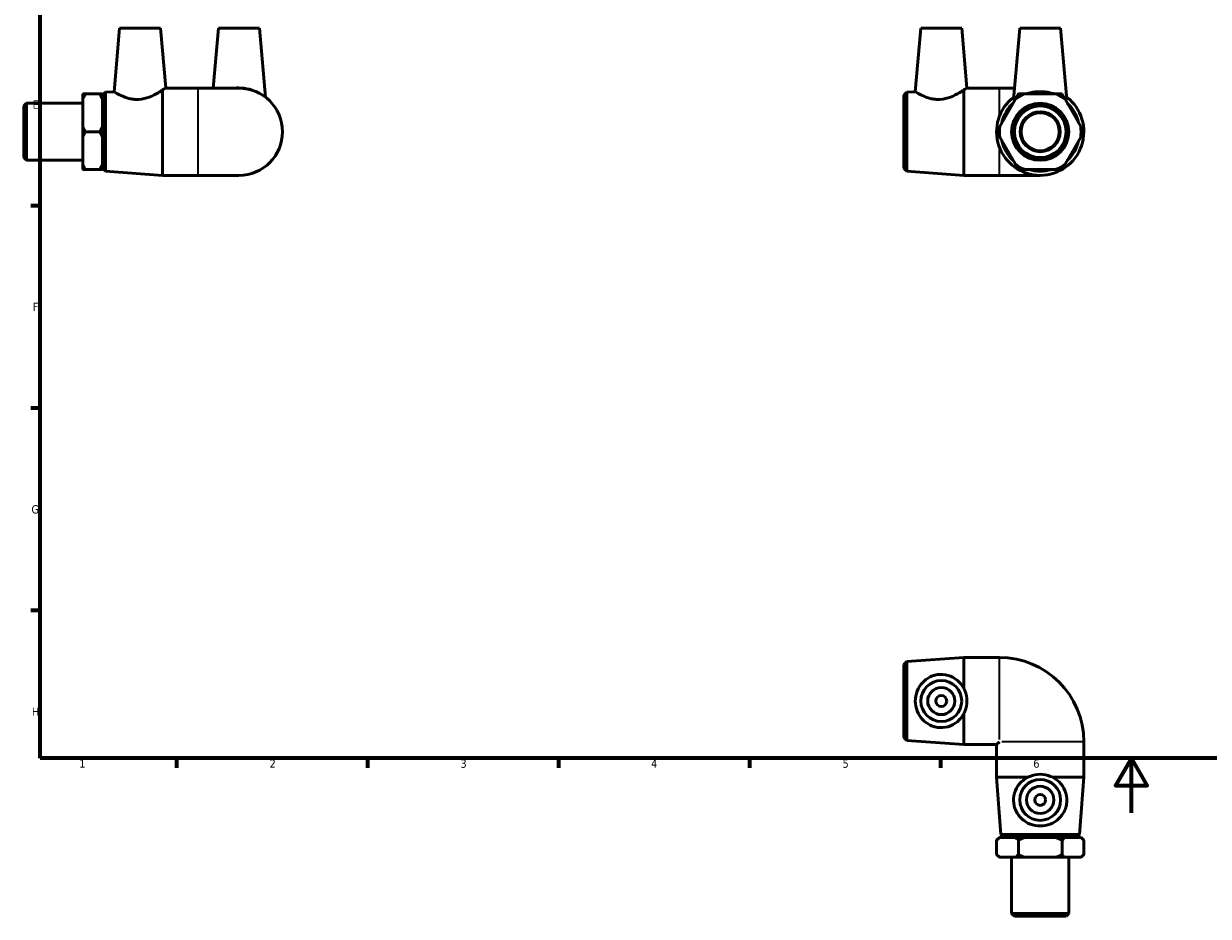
# Model space of a CAD drawing. Header units: millimetres. Extents: x 0 to 897, y -38 to 597.
# Tile 1 of 3: x 14 to 449, y -38 to 290. Entities that reach past the tile are written whole.
import ezdxf

# ---------------------------------------------------------------- set-up
doc = ezdxf.new("R2010")
doc.units = ezdxf.units.MM
for name, color, linetype, lineweight in [('Border (ANSI)', 7, 'Continuous', 70), ('Visible (ANSI)', 7, 'Continuous', 50), ('Visible Narrow (ANSI)', 7, 'Continuous', 35)]:
    doc.layers.add(name, color=color, linetype=linetype, lineweight=lineweight)
doc.styles.add('Note Text (ANSI)', font='tahoma.ttf')

# ---------------------------------------------------------------- blocks, each defined once
blk = doc.blocks.new('Borders Default Border')
at = {"layer": 'Border (ANSI)'}
for p, q in [((20, 222.75), (16.55, 222.75)), ((20, 148.5), (16.55, 148.5)), ((20, 74.25), (16.55, 74.25)), ((70.08, 20), (70.08, 16.55)), ((140.17, 20), (140.17, 16.55)), ((210.25, 20), (210.25, 16.55)), ((280.33, 20), (280.33, 16.55)), ((350.42, 20), (350.42, 16.55))]:
    blk.add_line(p, q, dxfattribs=at)
at = {"layer": 'Border (ANSI)', "flags": 128}
for points in [[(20, 20), (20, 574), (821, 574), (821, 20), (20, 20)], [(420.5, 0), (420.5, 20), (414.73, 10), (426.27, 10), (420.5, 20)]]:
    blk.add_lwpolyline(points, dxfattribs=at)
at = {"layer": 'Border (ANSI)', "color": 230, "true_color": 0xff0080, "char_height": 3.05, "attachment_point": 7, "style": 'Note Text (ANSI)'}
for s, insert in [('E', (17.21, 258.35)), ('F', (17.29, 184.1)), ('G', (16.81, 109.79)), ('H', (16.97, 35.6)), ('1', (34.35, 16.55)), ('2', (104.2, 16.55)), ('3', (174.26, 16.49)), ('4', (244.23, 16.55)), ('5', (314.48, 16.49)), ('6', (384.49, 16.49))]:
    blk.add_mtext(s, dxfattribs=dict(at, insert=insert))

msp = doc.modelspace()

# ---------------------------------------------------------------- linework, layer by layer
at = {"layer": 'Visible (ANSI)'}
for p, q in [((49.159, 287.927), (47.12, 264.63)), ((49.159, 287.927), (64.159, 287.927)), ((64.159, 287.927), (66.076, 266.009)), ((85.459, 287.927), (83.534, 265.927)), ((85.459, 287.927), (100.459, 287.927)), ((100.459, 287.927), (102.671, 262.642)), ((343.239, 287.927), (341.201, 264.63)), ((343.239, 287.927), (358.239, 287.927)), ((358.239, 287.927), (360.157, 266.009)), ((379.539, 287.927), (377.255, 261.815)), ((379.539, 287.927), (394.539, 287.927)), ((394.539, 287.927), (396.824, 261.815)), ((64.959, 233.927), (64.959, 265.256)), ((65.959, 265.927), (77.959, 265.927)), ((92.959, 265.927), (77.959, 265.927)), ((359.039, 233.927), (359.039, 265.256)), ((360.04, 265.927), (372.039, 265.927)), ((377.615, 265.927), (372.039, 265.927)), ((35.609, 261.831), (35.609, 263.784)), ((35.609, 251.881), (35.609, 261.831)), ((36.609, 263.784), (41.859, 263.784)), ((42.859, 263.784), (42.859, 261.831)), ((42.859, 261.831), (42.859, 251.881)), ((42.959, 263.327), (43.956, 264.4)), ((42.959, 236.527), (42.959, 263.327)), ((43.956, 264.4), (47.12, 264.63)), ((43.956, 264.4), (43.956, 235.455)), ((337.039, 263.327), (338.037, 264.4)), ((337.039, 236.527), (337.039, 263.327)), ((338.037, 264.4), (341.201, 264.63)), ((338.037, 264.4), (338.037, 235.455)), ((377.912, 261.831), (372.167, 251.881)), ((392.784, 263.784), (381.295, 263.784)), ((401.912, 251.881), (396.167, 261.831)), ((13.959, 259.405), (14.959, 260.405)), ((13.959, 240.45), (13.959, 259.405)), ((14.959, 260.405), (14.959, 239.45)), ((14.959, 260.405), (35.609, 260.405)), ((42.859, 259.927), (42.959, 259.927)), ((35.609, 247.974), (35.609, 251.881)), ((35.609, 238.024), (35.609, 247.974)), ((36.609, 249.927), (41.859, 249.927)), ((42.859, 251.881), (42.859, 247.974)), ((42.859, 247.974), (42.859, 238.024)), ((372.167, 247.974), (377.912, 238.024)), ((396.167, 238.024), (401.912, 247.974)), ((13.959, 240.45), (14.959, 239.45)), ((14.959, 239.45), (35.609, 239.45)), ((42.859, 239.927), (42.959, 239.927)), ((35.609, 236.071), (35.609, 238.024)), ((41.859, 236.071), (36.609, 236.071)), ((42.859, 238.024), (42.859, 236.071)), ((42.959, 236.527), (43.956, 235.455)), ((43.956, 235.455), (64.959, 233.927)), ((337.039, 236.527), (338.037, 235.455)), ((338.037, 235.455), (359.039, 233.927)), ((381.295, 236.071), (392.784, 236.071)), ((64.959, 233.927), (77.959, 233.927)), ((77.959, 233.927), (92.959, 233.927)), ((359.039, 233.927), (372.039, 233.927)), ((372.039, 233.927), (387.039, 233.927)), ((338.037, 55.501), (359.039, 57.029)), ((359.039, 45.617), (359.039, 57.029)), ((359.039, 57.029), (372.039, 57.029)), ((337.039, 54.429), (338.037, 55.501)), ((337.039, 27.629), (337.039, 54.429)), ((338.037, 55.501), (338.037, 26.556)), ((359.039, 25.029), (359.039, 36.441)), ((337.039, 27.629), (338.037, 26.556)), ((338.037, 26.556), (359.039, 25.029)), ((359.039, 25.029), (371.039, 25.029)), ((372.039, 26.029), (371.039, 25.029)), ((371.039, 13.029), (371.039, 25.029)), ((403.039, 13.029), (403.039, 26.029)), ((382.452, 13.029), (371.039, 13.029)), ((372.567, -7.974), (371.039, 13.029)), ((403.039, 13.029), (391.627, 13.029)), ((401.512, -7.974), (403.039, 13.029)), ((372.567, -7.974), (401.512, -7.974)), ((373.639, -8.971), (372.567, -7.974)), ((400.439, -8.971), (401.512, -7.974)), ((372.039, -9.071), (371.039, -10.071)), ((371.039, -10.071), (371.039, -15.321)), ((372.039, -9.071), (372.167, -9.071)), ((372.167, -9.071), (377.912, -9.071)), ((400.439, -8.971), (373.639, -8.971)), ((377.039, -9.071), (377.039, -8.971)), ((377.912, -9.071), (381.295, -9.071)), ((379.039, -10.071), (379.039, -15.321)), ((381.295, -9.071), (392.784, -9.071)), ((392.784, -9.071), (396.167, -9.071)), ((395.039, -15.321), (395.039, -10.071)), ((396.167, -9.071), (401.912, -9.071)), ((397.039, -9.071), (397.039, -8.971)), ((401.912, -9.071), (402.039, -9.071)), ((402.039, -9.071), (403.039, -10.071)), ((403.039, -15.321), (403.039, -10.071)), ((372.039, -16.321), (371.039, -15.321)), ((372.167, -16.321), (372.039, -16.321)), ((377.912, -16.321), (372.167, -16.321)), ((376.562, -36.971), (376.562, -16.321)), ((381.295, -16.321), (377.912, -16.321)), ((392.784, -16.321), (381.295, -16.321)), ((396.167, -16.321), (392.784, -16.321)), ((401.912, -16.321), (396.167, -16.321)), ((397.517, -36.971), (397.517, -16.321)), ((402.039, -16.321), (401.912, -16.321)), ((402.039, -16.321), (403.039, -15.321)), ((376.562, -36.971), (397.517, -36.971)), ((377.562, -37.971), (376.562, -36.971)), ((396.517, -37.971), (377.562, -37.971)), ((396.517, -37.971), (397.517, -36.971))]:
    msp.add_line(p, q, dxfattribs=at)
for centre, radius in [((387.039, 249.927), 10.477), ((387.039, 249.927), 9.477), ((387.039, 249.927), 7.334), ((387.039, 249.927), 7), ((350.739, 41.029), 7.5), ((350.739, 41.029), 5), ((350.739, 41.029), 2), ((387.039, 4.729), 7.5), ((387.039, 4.729), 5), ((387.039, 4.729), 2)]:
    msp.add_circle(centre, radius, dxfattribs=at)
for centre, radius, start, end in [((92.959, 249.927), 16, 270, 90), ((387.039, 249.927), 16, 127.37353, 52.62647), ((387.039, 249.927), 15, 112.51783, 127.48217), ((387.039, 249.927), 14.473, 73.22146, 106.77854), ((387.039, 249.927), 15, 52.51783, 67.48217), ((387.039, 249.927), 14.473, 133.22146, 166.77854), ((387.039, 249.927), 14.473, 13.22146, 46.77854), ((387.039, 249.927), 15, 172.51783, 187.48217), ((387.039, 249.927), 15, 352.51783, 7.48217), ((387.039, 249.927), 14.473, 193.22146, 226.77854), ((387.039, 249.927), 14.473, 313.22146, 346.77854), ((387.039, 249.927), 15, 232.51783, 247.48217), ((387.039, 249.927), 14.473, 253.22146, 286.77854), ((387.039, 249.927), 15, 292.51783, 307.48217), ((372.039, 26.029), 31, 0, 90)]:
    msp.add_arc(centre, radius, start, end, dxfattribs=at)
for points, knots in [([(64.959, 265.256), (64.494, 264.953), (63.901, 264.578), (62.386, 263.705), (61.292, 263.126), (58.847, 262.191), (57.492, 261.85), (56.158, 261.775)], [-1.1011022, -1.1011022, -1.1011022, -1.1011022, -0.8021951, -0.8021951, -0.4010975, -0.4010975, 0, 0, 0, 0]), ([(64.959, 265.256), (65.089, 265.34), (65.209, 265.42), (65.817, 265.825), (66.076, 266.009), (66.076, 266.009)], [1.10110224, 1.10110224, 1.10110224, 1.10110224, 1.18491226, 1.18491226, 1.56762946, 1.56762946, 1.56762946, 1.56762946]), ([(91.432, 265.925), (91.942, 265.98), (92.455, 266.009), (94.234, 266.009), (95.569, 265.825), (97.037, 265.42), (97.295, 265.34), (97.546, 265.256)], [1.4165409, 1.4165409, 1.4165409, 1.4165409, 1.56762946, 1.56762946, 1.95034666, 1.95034666, 2.03415668, 2.03415668, 2.03415668, 2.03415668]), ([(359.039, 265.256), (358.575, 264.953), (357.982, 264.578), (356.467, 263.705), (355.372, 263.126), (352.928, 262.191), (351.572, 261.85), (350.239, 261.775)], [-1.1011022, -1.1011022, -1.1011022, -1.1011022, -0.8021951, -0.8021951, -0.4010975, -0.4010975, 0, 0, 0, 0]), ([(359.039, 265.256), (359.17, 265.34), (359.29, 265.42), (359.898, 265.825), (360.157, 266.009), (360.157, 266.009)], [1.10110224, 1.10110224, 1.10110224, 1.10110224, 1.18491226, 1.18491226, 1.56762946, 1.56762946, 1.56762946, 1.56762946]), ([(56.158, 261.775), (55.556, 261.742), (54.944, 261.758), (53.744, 261.889), (53.157, 262.003), (51.487, 262.438), (50.497, 262.849), (48.943, 263.58), (48.263, 263.958), (47.351, 264.485), (47.12, 264.63), (47.12, 264.63)], [0, 0, 0, 0, 0.1810249, 0.1810249, 0.3620499, 0.3620499, 0.7240998, 0.7240998, 1.0862431, 1.0862431, 1.4483865, 1.4483865, 1.4483865, 1.4483865]), ([(350.239, 261.775), (349.637, 261.742), (349.025, 261.758), (347.825, 261.889), (347.238, 262.003), (345.568, 262.438), (344.578, 262.849), (343.024, 263.58), (342.344, 263.958), (341.432, 264.485), (341.201, 264.63), (341.201, 264.63)], [0, 0, 0, 0, 0.1810249, 0.1810249, 0.3620499, 0.3620499, 0.7240998, 0.7240998, 1.0862431, 1.0862431, 1.4483865, 1.4483865, 1.4483865, 1.4483865]), ([(378.062, 262.091), (377.843, 261.973), (377.665, 261.881), (377.381, 261.758), (377.292, 261.742), (377.257, 261.785), (377.254, 261.798), (377.255, 261.816)], [2.55921583, 2.55921583, 2.55921583, 2.55921583, 2.71574796, 2.71574796, 2.89677291, 2.89677291, 2.94687057, 2.94687057, 2.94687057, 2.94687057]), ([(392.266, 263.783), (391.771, 263.946), (391.242, 264.097), (389.522, 264.485), (388.247, 264.63), (385.832, 264.63), (384.557, 264.485), (382.837, 264.097), (382.308, 263.946), (381.813, 263.783)], [0.9144641, 0.9144641, 0.9144641, 0.9144641, 1.0862431, 1.0862431, 1.4483865, 1.4483865, 1.8105298, 1.8105298, 1.9823088, 1.9823088, 1.9823088, 1.9823088]), ([(396.815, 261.775), (396.787, 261.742), (396.698, 261.758), (396.414, 261.881), (396.236, 261.973), (396.017, 262.091)], [0, 0, 0, 0, 0.18102495, 0.18102495, 0.33755708, 0.33755708, 0.33755708, 0.33755708]), ([(350.239, 31.254), (349.637, 31.281), (349.025, 31.371), (347.825, 31.675), (347.238, 31.889), (345.568, 32.695), (344.578, 33.457), (343.024, 35.152), (342.344, 36.213), (341.432, 38.547), (341.201, 39.822), (341.201, 42.236), (341.432, 43.511), (342.344, 45.845), (343.024, 46.905), (344.578, 48.601), (345.568, 49.363), (347.238, 50.169), (347.825, 50.383), (349.025, 50.687), (349.637, 50.776), (351.572, 50.866), (352.928, 50.623), (355.372, 49.619), (356.467, 48.856), (357.982, 47.311), (358.575, 46.511), (359.039, 45.617)], [0, 0, 0, 0, 0.1810249, 0.1810249, 0.3620499, 0.3620499, 0.7240998, 0.7240998, 1.0862431, 1.0862431, 1.4483865, 1.4483865, 1.8105298, 1.8105298, 2.1726731, 2.1726731, 2.534723, 2.534723, 2.715748, 2.715748, 2.8967729, 2.8967729, 3.2978704, 3.2978704, 3.698968, 3.698968, 3.9978752, 3.9978752, 3.9978752, 3.9978752]), ([(359.039, 36.441), (359.17, 36.692), (359.29, 36.95), (359.898, 38.419), (360.157, 39.753), (360.157, 42.305), (359.898, 43.639), (359.29, 45.108), (359.17, 45.366), (359.039, 45.617)], [1.10110224, 1.10110224, 1.10110224, 1.10110224, 1.18491226, 1.18491226, 1.56762946, 1.56762946, 1.95034666, 1.95034666, 2.03415668, 2.03415668, 2.03415668, 2.03415668]), ([(359.039, 36.441), (358.575, 35.547), (357.982, 34.747), (356.467, 33.202), (355.372, 32.439), (352.928, 31.435), (351.572, 31.192), (350.239, 31.254)], [-1.1011022, -1.1011022, -1.1011022, -1.1011022, -0.8021951, -0.8021951, -0.4010975, -0.4010975, 0, 0, 0, 0]), ([(391.627, 13.029), (391.376, 13.159), (391.118, 13.279), (389.65, 13.887), (388.315, 14.146), (385.764, 14.146), (384.429, 13.887), (382.961, 13.279), (382.703, 13.159), (382.452, 13.029)], [1.10110224, 1.10110224, 1.10110224, 1.10110224, 1.18491226, 1.18491226, 1.56762946, 1.56762946, 1.95034666, 1.95034666, 2.03415668, 2.03415668, 2.03415668, 2.03415668]), ([(396.815, 4.228), (396.787, 3.626), (396.698, 3.014), (396.394, 1.815), (396.179, 1.227), (395.374, -0.442), (394.612, -1.432), (392.916, -2.987), (391.855, -3.667), (389.522, -4.579), (388.247, -4.809), (385.832, -4.809), (384.557, -4.579), (382.224, -3.667), (381.163, -2.987), (379.467, -1.432), (378.705, -0.442), (377.9, 1.227), (377.685, 1.815), (377.381, 3.014), (377.292, 3.626), (377.203, 5.562), (377.445, 6.918), (378.45, 9.362), (379.213, 10.456), (380.757, 11.971), (381.557, 12.565), (382.452, 13.029)], [0, 0, 0, 0, 0.1810249, 0.1810249, 0.3620499, 0.3620499, 0.7240998, 0.7240998, 1.0862431, 1.0862431, 1.4483865, 1.4483865, 1.8105298, 1.8105298, 2.1726731, 2.1726731, 2.534723, 2.534723, 2.715748, 2.715748, 2.8967729, 2.8967729, 3.2978704, 3.2978704, 3.698968, 3.698968, 3.9978752, 3.9978752, 3.9978752, 3.9978752]), ([(391.627, 13.029), (392.522, 12.565), (393.322, 11.971), (394.866, 10.456), (395.629, 9.362), (396.634, 6.918), (396.876, 5.562), (396.815, 4.228)], [-1.1011022, -1.1011022, -1.1011022, -1.1011022, -0.8021951, -0.8021951, -0.4010975, -0.4010975, 0, 0, 0, 0])]:
    msp.add_open_spline(points, degree=3, knots=knots, dxfattribs=at)
for points in [[(35.609, 261.831), (36.026, 262.776), (36.609, 263.784)], [(36.609, 263.784), (36.026, 263.784), (35.609, 263.784)], [(41.859, 263.784), (42.441, 262.776), (42.859, 261.831)], [(42.859, 263.784), (42.441, 263.784), (41.859, 263.784)], [(379.039, 263.784), (378.457, 262.776), (377.912, 261.831)], [(381.295, 263.784), (380.204, 263.784), (379.039, 263.784)], [(395.039, 263.784), (393.875, 263.784), (392.784, 263.784)], [(396.167, 261.831), (395.622, 262.776), (395.039, 263.784)], [(36.609, 249.927), (36.026, 250.936), (35.609, 251.881)], [(35.609, 247.974), (36.026, 248.919), (36.609, 249.927)], [(42.859, 251.881), (42.441, 250.936), (41.859, 249.927)], [(41.859, 249.927), (42.441, 248.919), (42.859, 247.974)], [(372.167, 251.881), (371.622, 250.936), (371.039, 249.927)], [(371.039, 249.927), (371.622, 248.919), (372.167, 247.974)], [(403.039, 249.927), (402.457, 250.936), (401.912, 251.881)], [(401.912, 247.974), (402.457, 248.919), (403.039, 249.927)], [(36.609, 236.071), (36.026, 237.079), (35.609, 238.024)], [(35.609, 236.071), (36.026, 236.071), (36.609, 236.071)], [(42.859, 238.024), (42.441, 237.079), (41.859, 236.071)], [(41.859, 236.071), (42.441, 236.071), (42.859, 236.071)], [(377.912, 238.024), (378.457, 237.079), (379.039, 236.071)], [(379.039, 236.071), (380.204, 236.071), (381.295, 236.071)], [(392.784, 236.071), (393.875, 236.071), (395.039, 236.071)], [(395.039, 236.071), (395.622, 237.079), (396.167, 238.024)], [(371.039, -10.071), (371.622, -9.489), (372.167, -9.071)], [(377.912, -9.071), (378.457, -9.489), (379.039, -10.071)], [(379.039, -10.071), (380.204, -9.489), (381.295, -9.071)], [(392.784, -9.071), (393.875, -9.489), (395.039, -10.071)], [(395.039, -10.071), (395.622, -9.489), (396.167, -9.071)], [(401.912, -9.071), (402.457, -9.489), (403.039, -10.071)], [(372.167, -16.321), (371.622, -15.903), (371.039, -15.321)], [(379.039, -15.321), (378.457, -15.903), (377.912, -16.321)], [(381.295, -16.321), (380.204, -15.903), (379.039, -15.321)], [(395.039, -15.321), (393.875, -15.903), (392.784, -16.321)], [(396.167, -16.321), (395.622, -15.903), (395.039, -15.321)], [(403.039, -15.321), (402.457, -15.903), (401.912, -16.321)]]:
    msp.add_rational_spline(points, [1, 1.00265727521, 1], degree=2, dxfattribs=at)
msp.add_open_spline([(396.824, 261.816), (396.825, 261.798), (396.822, 261.785), (396.815, 261.775)], degree=3, dxfattribs=at)
at = {"layer": 'Visible Narrow (ANSI)'}
for p, q in [((77.959, 234.124), (77.959, 265.73)), ((372.039, 256.396), (372.039, 265.898)), ((372.039, 233.957), (372.039, 243.459)), ((372.039, 26.947), (372.039, 56.874)), ((402.884, 26.029), (372.958, 26.029))]:
    msp.add_line(p, q, dxfattribs=at)

# ---------------------------------------------------------------- block references
msp.add_blockref('Borders Default Border', (0, 0))

doc.saveas('drawing.dxf')
